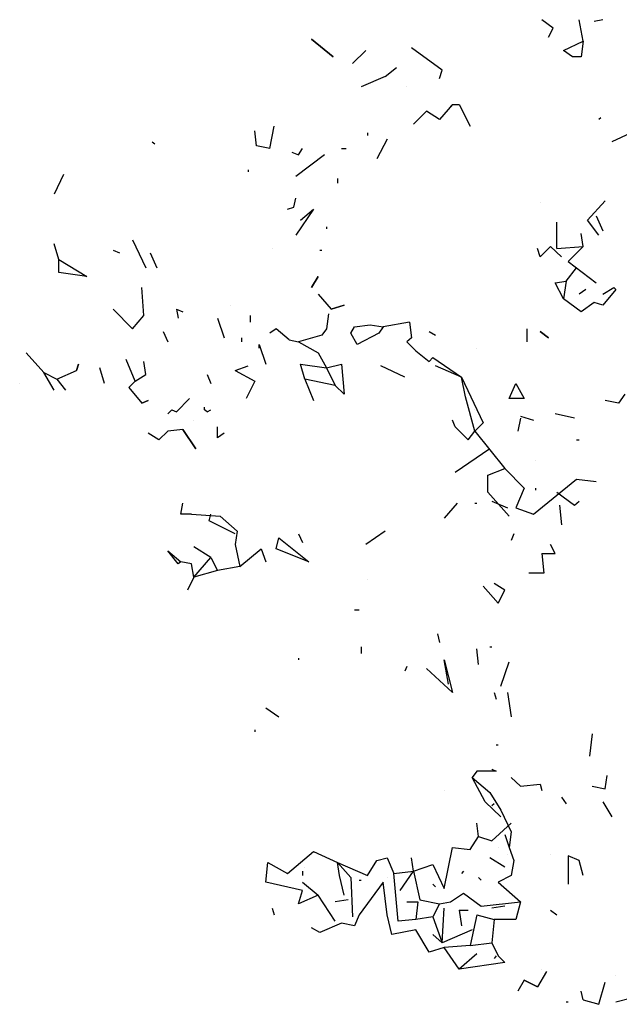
# Model space of a CAD drawing. Extents: x 0.09 to 3.89, y 0.21 to 4.75.
# Tile 2 of 6: x 0.2 to 1.12, y 1.18 to 2.68. Entities that reach past the tile are written whole.
import ezdxf

# ---------------------------------------------------------------- set-up
doc = ezdxf.new("R2010")
doc.units = 0
doc.header["$LTSCALE"] = 0.4
doc.header["$MEASUREMENT"] = 0
doc.layers.get('0').update_dxf_attribs({"color": 9, "linetype": 'CONTINUOUS'})

msp = doc.modelspace()

# ---------------------------------------------------------------- linework, layer by layer
for p, q in [((1.02, 2.67), (1.003, 2.683)), ((1.066, 2.65), (1.06, 2.683)), ((1.096, 2.683), (1.083, 2.68)), ((1.013, 2.656), (1.02, 2.67)), ((0.683, 2.626), (0.65, 2.653)), ((0.65, 2.653), (0.683, 2.626)), ((0.85, 2.606), (0.803, 2.64)), ((1.036, 2.636), (1.066, 2.65)), ((1.066, 2.65), (1.063, 2.626)), ((0.733, 2.636), (0.713, 2.616)), ((1.05, 2.626), (1.036, 2.636)), ((1.063, 2.626), (1.05, 2.626)), ((0.763, 2.596), (0.78, 2.61)), ((0.763, 2.596), (0.726, 2.58)), ((0.846, 2.593), (0.85, 2.606)), ((0.796, 2.58), (0.796, 2.58)), ((0.866, 2.553), (0.846, 2.53)), ((0.863, 2.55), (0.866, 2.553)), ((0.863, 2.55), (0.863, 2.55)), ((0.866, 2.553), (0.876, 2.553)), ((0.876, 2.553), (0.893, 2.52)), ((0.826, 2.543), (0.806, 2.523)), ((0.846, 2.53), (0.826, 2.543)), ((1.093, 2.533), (1.09, 2.53)), ((0.586, 2.486), (0.593, 2.52)), ((0.566, 2.49), (0.563, 2.513)), ((0.736, 2.51), (0.736, 2.506)), ((1.153, 2.516), (1.11, 2.496)), ((0.406, 2.496), (0.41, 2.493)), ((0.586, 2.486), (0.566, 2.49)), ((0.766, 2.5), (0.75, 2.47)), ((0.62, 2.48), (0.63, 2.476)), ((0.67, 2.476), (0.626, 2.443)), ((0.63, 2.476), (0.636, 2.486)), ((0.696, 2.486), (0.703, 2.486)), ((0.27, 2.446), (0.256, 2.416)), ((0.553, 2.453), (0.553, 2.45)), ((0.69, 2.44), (0.69, 2.433)), ((0.623, 2.396), (0.626, 2.41)), ((1, 2.403), (1, 2.403)), ((1.073, 2.376), (1.1, 2.406)), ((0.613, 2.393), (0.623, 2.396)), ((0.653, 2.393), (0.626, 2.353)), ((0.633, 2.376), (0.653, 2.393)), ((1.086, 2.383), (1.096, 2.36)), ((0.673, 2.366), (0.673, 2.363)), ((1.026, 2.333), (1.026, 2.373)), ((1.09, 2.353), (1.073, 2.376)), ((1.066, 2.336), (1.063, 2.356)), ((0.263, 2.316), (0.256, 2.34)), ((0.376, 2.346), (0.396, 2.303)), ((1.016, 2.336), (1, 2.32)), ((1.033, 2.32), (1.016, 2.336)), ((1.026, 2.333), (1.066, 2.336)), ((1.066, 2.336), (1.043, 2.313)), ((0.346, 2.33), (0.356, 2.326)), ((0.403, 2.326), (0.413, 2.303)), ((0.59, 2.333), (0.59, 2.333)), ((0.663, 2.33), (0.666, 2.33)), ((1, 2.32), (0.996, 2.333)), ((0.263, 2.316), (0.306, 2.29)), ((0.263, 2.296), (0.263, 2.316)), ((1.033, 2.32), (1.033, 2.32)), ((1.043, 2.313), (1.086, 2.28)), ((0.306, 2.29), (0.263, 2.296)), ((1.04, 2.283), (1.056, 2.303)), ((0.65, 2.273), (0.66, 2.29)), ((0.66, 2.29), (0.65, 2.273)), ((1.023, 2.28), (1.04, 2.283)), ((1.036, 2.256), (1.023, 2.28)), ((1.04, 2.283), (1.036, 2.256)), ((0.393, 2.23), (0.39, 2.273)), ((0.65, 2.273), (0.65, 2.273)), ((0.66, 2.263), (0.68, 2.24)), ((1.07, 2.27), (1.06, 2.263)), ((1.096, 2.263), (1.113, 2.273)), ((1.116, 2.27), (1.096, 2.246)), ((1.096, 2.263), (1.096, 2.263)), ((1.113, 2.273), (1.116, 2.27)), ((0.526, 2.246), (0.526, 2.246)), ((0.68, 2.24), (0.7, 2.246)), ((0.7, 2.246), (0.68, 2.24)), ((1.063, 2.236), (1.036, 2.256)), ((1.083, 2.25), (1.063, 2.236)), ((1.096, 2.246), (1.083, 2.25)), ((0.376, 2.21), (0.346, 2.24)), ((0.443, 2.24), (0.453, 2.236)), ((0.443, 2.24), (0.446, 2.226)), ((0.676, 2.233), (0.673, 2.21)), ((0.376, 2.21), (0.393, 2.23)), ((0.506, 2.226), (0.516, 2.196)), ((0.556, 2.23), (0.556, 2.22)), ((0.716, 2.213), (0.74, 2.216)), ((0.74, 2.216), (0.76, 2.213)), ((0.8, 2.22), (0.76, 2.213)), ((0.8, 2.22), (0.803, 2.196)), ((0.423, 2.206), (0.43, 2.19)), ((0.596, 2.21), (0.586, 2.203)), ((0.616, 2.193), (0.596, 2.21)), ((0.673, 2.21), (0.666, 2.2)), ((0.71, 2.203), (0.716, 2.213)), ((0.72, 2.186), (0.71, 2.203)), ((0.753, 2.203), (0.72, 2.186)), ((0.76, 2.213), (0.753, 2.203)), ((0.83, 2.206), (0.84, 2.2)), ((0.98, 2.21), (0.98, 2.19)), ((1, 2.206), (1.013, 2.196)), ((1.013, 2.196), (1, 2.206)), ((0.543, 2.196), (0.543, 2.19)), ((0.57, 2.18), (0.57, 2.186)), ((0.57, 2.186), (0.58, 2.156)), ((0.616, 2.193), (0.63, 2.19)), ((0.666, 2.2), (0.63, 2.19)), ((0.63, 2.19), (0.66, 2.173)), ((0.803, 2.196), (0.796, 2.19)), ((0.796, 2.19), (0.81, 2.176)), ((0.24, 2.143), (0.213, 2.173)), ((0.66, 2.173), (0.673, 2.15)), ((0.81, 2.176), (0.83, 2.16)), ((0.903, 2.18), (0.903, 2.18)), ((0.29, 2.146), (0.293, 2.156)), ((0.293, 2.156), (0.29, 2.146)), ((0.38, 2.13), (0.366, 2.163)), ((0.396, 2.14), (0.393, 2.16)), ((0.64, 2.133), (0.633, 2.156)), ((0.633, 2.156), (0.673, 2.15)), ((0.673, 2.15), (0.696, 2.156)), ((0.696, 2.156), (0.7, 2.11)), ((0.83, 2.16), (0.836, 2.166)), ((0.836, 2.166), (0.88, 2.136)), ((0.256, 2.116), (0.24, 2.143)), ((0.24, 2.143), (0.26, 2.133)), ((0.26, 2.133), (0.29, 2.146)), ((0.333, 2.126), (0.326, 2.15)), ((0.38, 2.13), (0.396, 2.14)), ((0.49, 2.14), (0.496, 2.126)), ((0.533, 2.146), (0.553, 2.153)), ((0.533, 2.146), (0.563, 2.13)), ((0.673, 2.15), (0.686, 2.123)), ((0.793, 2.136), (0.756, 2.153)), ((0.88, 2.136), (0.84, 2.153)), ((0.203, 2.126), (0.203, 2.126)), ((0.26, 2.133), (0.273, 2.116)), ((0.37, 2.12), (0.38, 2.13)), ((0.563, 2.13), (0.55, 2.103)), ((0.686, 2.123), (0.64, 2.133)), ((0.64, 2.133), (0.653, 2.1)), ((0.88, 2.136), (0.913, 2.066)), ((0.886, 2.106), (0.88, 2.136)), ((0.953, 2.103), (0.963, 2.126)), ((0.963, 2.126), (0.976, 2.103)), ((0.37, 2.12), (0.37, 2.12)), ((0.37, 2.12), (0.39, 2.096)), ((0.7, 2.11), (0.686, 2.123)), ((1.13, 2.11), (1.12, 2.096)), ((0.39, 2.096), (0.4, 2.1)), ((0.4, 2.1), (0.39, 2.096)), ((0.443, 2.083), (0.463, 2.103)), ((0.9, 2.053), (0.886, 2.106)), ((0.976, 2.103), (0.953, 2.103)), ((1.12, 2.096), (1.1, 2.1)), ((0.436, 2.086), (0.43, 2.08)), ((0.436, 2.086), (0.443, 2.083)), ((0.486, 2.086), (0.486, 2.09)), ((0.49, 2.083), (0.486, 2.086)), ((0.49, 2.083), (0.496, 2.086)), ((0.9, 2.086), (0.9, 2.086)), ((1.053, 2.073), (1.023, 2.08)), ((0.47, 2.07), (0.47, 2.07)), ((0.87, 2.06), (0.866, 2.07)), ((0.913, 2.066), (0.9, 2.053)), ((0.97, 2.073), (0.966, 2.053)), ((0.97, 2.076), (0.99, 2.07)), ((0.416, 2.04), (0.4, 2.05)), ((0.416, 2.04), (0.43, 2.053)), ((0.43, 2.053), (0.416, 2.04)), ((0.453, 2.056), (0.43, 2.053)), ((0.453, 2.056), (0.473, 2.026)), ((0.473, 2.026), (0.453, 2.056)), ((0.506, 2.043), (0.506, 2.06)), ((0.516, 2.05), (0.506, 2.043)), ((0.89, 2.04), (0.87, 2.06)), ((0.89, 2.04), (0.9, 2.053)), ((0.9, 2.053), (0.946, 1.996)), ((0.89, 2.04), (0.89, 2.04)), ((1.056, 2.04), (1.06, 2.04)), ((0.923, 2.026), (0.87, 1.99)), ((0.993, 2.009), (0.993, 2.009)), ((0.92, 1.986), (0.946, 1.996)), ((0.946, 1.996), (0.976, 1.966)), ((0.92, 1.96), (0.92, 1.986)), ((0.92, 1.96), (0.92, 1.986)), ((0.99, 1.926), (1.056, 1.98)), ((1.056, 1.98), (1.086, 1.976)), ((0.953, 1.923), (0.92, 1.96)), ((0.976, 1.966), (0.963, 1.936)), ((0.993, 1.966), (0.993, 1.963)), ((1.026, 1.96), (1.053, 1.94)), ((0.926, 1.946), (0.95, 1.936)), ((1.053, 1.94), (1.06, 1.946)), ((0.45, 1.926), (0.453, 1.943)), ((0.873, 1.943), (0.853, 1.92)), ((0.9, 1.943), (0.903, 1.943)), ((0.963, 1.936), (0.99, 1.926)), ((1.03, 1.94), (1.033, 1.91)), ((0.466, 1.926), (0.45, 1.926)), ((0.466, 1.926), (0.51, 1.923)), ((0.493, 1.916), (0.496, 1.926)), ((0.533, 1.896), (0.493, 1.916)), ((0.51, 1.923), (0.536, 1.9)), ((0.536, 1.9), (0.533, 1.88)), ((0.763, 1.9), (0.733, 1.88)), ((0.596, 1.873), (0.6, 1.89)), ((0.6, 1.89), (0.646, 1.853)), ((0.63, 1.896), (0.636, 1.883)), ((0.96, 1.896), (0.956, 1.886)), ((0.446, 1.85), (0.43, 1.87)), ((0.43, 1.87), (0.45, 1.853)), ((0.496, 1.86), (0.47, 1.876)), ((0.533, 1.88), (0.54, 1.846)), ((0.54, 1.846), (0.573, 1.873)), ((0.573, 1.873), (0.58, 1.853)), ((0.646, 1.853), (0.596, 1.873)), ((1.023, 1.866), (1.016, 1.88)), ((0.47, 1.83), (0.496, 1.86)), ((0.496, 1.86), (0.506, 1.84)), ((1.003, 1.866), (1.006, 1.836)), ((1.003, 1.866), (1.023, 1.866)), ((0.45, 1.853), (0.446, 1.85)), ((0.466, 1.85), (0.45, 1.853)), ((0.47, 1.83), (0.466, 1.85)), ((0.506, 1.84), (0.47, 1.83)), ((0.54, 1.846), (0.506, 1.84)), ((0.47, 1.83), (0.46, 1.81)), ((0.736, 1.826), (0.736, 1.826)), ((1.006, 1.836), (0.983, 1.836)), ((0.936, 1.79), (0.913, 1.816)), ((0.946, 1.81), (0.93, 1.82)), ((0.936, 1.79), (0.946, 1.81)), ((0.716, 1.78), (0.723, 1.78)), ((0.843, 1.743), (0.846, 1.73)), ((0.726, 1.723), (0.726, 1.713)), ((0.906, 1.696), (0.903, 1.72)), ((0.923, 1.723), (0.926, 1.723)), ((0.63, 1.706), (0.63, 1.703)), ((0.86, 1.666), (0.853, 1.703)), ((0.853, 1.703), (0.866, 1.653)), ((0.796, 1.693), (0.793, 1.686)), ((0.866, 1.653), (0.826, 1.69)), ((0.94, 1.663), (0.953, 1.7)), ((0.93, 1.653), (0.933, 1.643)), ((0.95, 1.653), (0.956, 1.616)), ((0.58, 1.63), (0.6, 1.616)), ((0.563, 1.596), (0.563, 1.593)), ((1.08, 1.59), (1.076, 1.556)), ((0.933, 1.573), (0.936, 1.573)), ((0.903, 1.533), (0.896, 1.523)), ((0.916, 1.486), (0.896, 1.523)), ((0.896, 1.523), (0.923, 1.5)), ((0.933, 1.533), (0.903, 1.533)), ((0.926, 1.536), (0.926, 1.536)), ((0.926, 1.536), (0.933, 1.533)), ((0.97, 1.51), (0.956, 1.523)), ((1.1, 1.506), (1.103, 1.526)), ((0.97, 1.51), (1, 1.513)), ((1, 1.513), (1.003, 1.503)), ((1.08, 1.51), (1.1, 1.506)), ((0.853, 1.503), (0.853, 1.503)), ((0.923, 1.5), (0.94, 1.473)), ((1.033, 1.493), (1.04, 1.483)), ((0.94, 1.463), (0.916, 1.486)), ((0.93, 1.483), (0.926, 1.48)), ((1.096, 1.486), (1.11, 1.463)), ((0.94, 1.473), (0.956, 1.44)), ((0.94, 1.463), (0.94, 1.463)), ((0.906, 1.433), (0.903, 1.453)), ((0.926, 1.426), (0.956, 1.453)), ((0.893, 1.413), (0.906, 1.433)), ((0.906, 1.433), (0.926, 1.426)), ((0.946, 1.436), (0.953, 1.416)), ((0.956, 1.44), (0.953, 1.416)), ((0.613, 1.376), (0.653, 1.41)), ((0.653, 1.41), (0.69, 1.393)), ((0.853, 1.353), (0.866, 1.416)), ((0.866, 1.416), (0.893, 1.413)), ((0.936, 1.416), (0.936, 1.416)), ((0.95, 1.406), (0.95, 1.406)), ((0.953, 1.416), (0.96, 1.396)), ((1.016, 1.406), (1.016, 1.406)), ((1.06, 1.396), (1.043, 1.403)), ((1.043, 1.403), (1.043, 1.36)), ((0.58, 1.363), (0.583, 1.393)), ((0.583, 1.393), (0.613, 1.376)), ((0.693, 1.373), (0.69, 1.393)), ((0.69, 1.393), (0.71, 1.37)), ((0.69, 1.393), (0.736, 1.373)), ((0.736, 1.373), (0.75, 1.396)), ((0.75, 1.396), (0.766, 1.4)), ((0.766, 1.4), (0.776, 1.376)), ((0.806, 1.38), (0.803, 1.4)), ((0.806, 1.38), (0.836, 1.39)), ((0.836, 1.39), (0.853, 1.353)), ((0.946, 1.386), (0.923, 1.4)), ((0.96, 1.396), (0.956, 1.373)), ((1.066, 1.373), (1.06, 1.396)), ((0.636, 1.38), (0.636, 1.373)), ((0.64, 1.386), (0.64, 1.386)), ((0.7, 1.343), (0.693, 1.373)), ((0.776, 1.376), (0.806, 1.38)), ((0.783, 1.303), (0.776, 1.376)), ((0.786, 1.35), (0.806, 1.38)), ((0.806, 1.38), (0.816, 1.336)), ((0.883, 1.38), (0.88, 1.376)), ((0.956, 1.373), (0.936, 1.363)), ((0.946, 1.386), (0.946, 1.386)), ((0.636, 1.35), (0.58, 1.363)), ((0.636, 1.363), (0.66, 1.343)), ((0.71, 1.37), (0.713, 1.31)), ((0.723, 1.366), (0.726, 1.366)), ((0.76, 1.363), (0.723, 1.313)), ((0.766, 1.313), (0.76, 1.363)), ((0.766, 1.37), (0.766, 1.37)), ((0.836, 1.36), (0.84, 1.356)), ((0.906, 1.37), (0.91, 1.366)), ((0.936, 1.363), (0.97, 1.333)), ((0.63, 1.33), (0.636, 1.35)), ((0.66, 1.343), (0.63, 1.33)), ((0.686, 1.303), (0.66, 1.343)), ((0.863, 1.333), (0.883, 1.346)), ((0.883, 1.346), (0.91, 1.326)), ((0.706, 1.336), (0.686, 1.333)), ((0.796, 1.333), (0.796, 1.333)), ((0.796, 1.333), (0.813, 1.333)), ((0.813, 1.333), (0.81, 1.306)), ((0.816, 1.336), (0.846, 1.33)), ((0.846, 1.33), (0.836, 1.31)), ((0.846, 1.33), (0.863, 1.333)), ((0.846, 1.33), (0.846, 1.33)), ((0.91, 1.326), (0.97, 1.333)), ((0.97, 1.333), (0.963, 1.306)), ((0.97, 1.333), (0.963, 1.306)), ((0.59, 1.323), (0.593, 1.313)), ((0.723, 1.313), (0.716, 1.296)), ((0.773, 1.283), (0.766, 1.313)), ((0.85, 1.27), (0.853, 1.323)), ((0.876, 1.32), (0.89, 1.32)), ((0.876, 1.32), (0.88, 1.296)), ((0.903, 1.313), (0.893, 1.266)), ((0.903, 1.313), (0.903, 1.313)), ((0.903, 1.313), (0.93, 1.306)), ((0.946, 1.326), (0.926, 1.323)), ((0.946, 1.326), (0.946, 1.326)), ((1.016, 1.32), (1.026, 1.313)), ((0.696, 1.3), (0.663, 1.286)), ((0.716, 1.296), (0.696, 1.3)), ((0.81, 1.306), (0.783, 1.303)), ((0.836, 1.31), (0.81, 1.306)), ((0.836, 1.31), (0.85, 1.27)), ((0.93, 1.306), (0.926, 1.27)), ((0.963, 1.306), (0.93, 1.306)), ((0.663, 1.286), (0.65, 1.293)), ((0.81, 1.29), (0.773, 1.283)), ((0.83, 1.256), (0.81, 1.29)), ((0.85, 1.27), (0.836, 1.283)), ((0.896, 1.29), (0.85, 1.27)), ((0.896, 1.29), (0.896, 1.29)), ((0.893, 1.266), (0.853, 1.263)), ((0.893, 1.266), (0.926, 1.27)), ((0.926, 1.27), (0.936, 1.25)), ((0.926, 1.27), (0.936, 1.25)), ((0.853, 1.263), (0.83, 1.256)), ((0.876, 1.23), (0.853, 1.263)), ((0.903, 1.253), (0.876, 1.23)), ((0.903, 1.253), (0.903, 1.253)), ((0.946, 1.24), (0.876, 1.23)), ((0.933, 1.25), (0.93, 1.246)), ((0.936, 1.25), (0.946, 1.24)), ((1.01, 1.226), (0.996, 1.203)), ((1.003, 1.23), (1.003, 1.23)), ((0.976, 1.213), (0.966, 1.196)), ((0.976, 1.213), (0.996, 1.203)), ((0.996, 1.203), (0.976, 1.213)), ((1.09, 1.176), (1.1, 1.21)), ((1.116, 1.22), (1.116, 1.22)), ((1.066, 1.183), (1.063, 1.196)), ((1.04, 1.18), (1.043, 1.18)), ((1.066, 1.183), (1.09, 1.176)), ((1.116, 1.18), (1.14, 1.186))]:
    msp.add_line(p, q)

doc.saveas('drawing.dxf')
